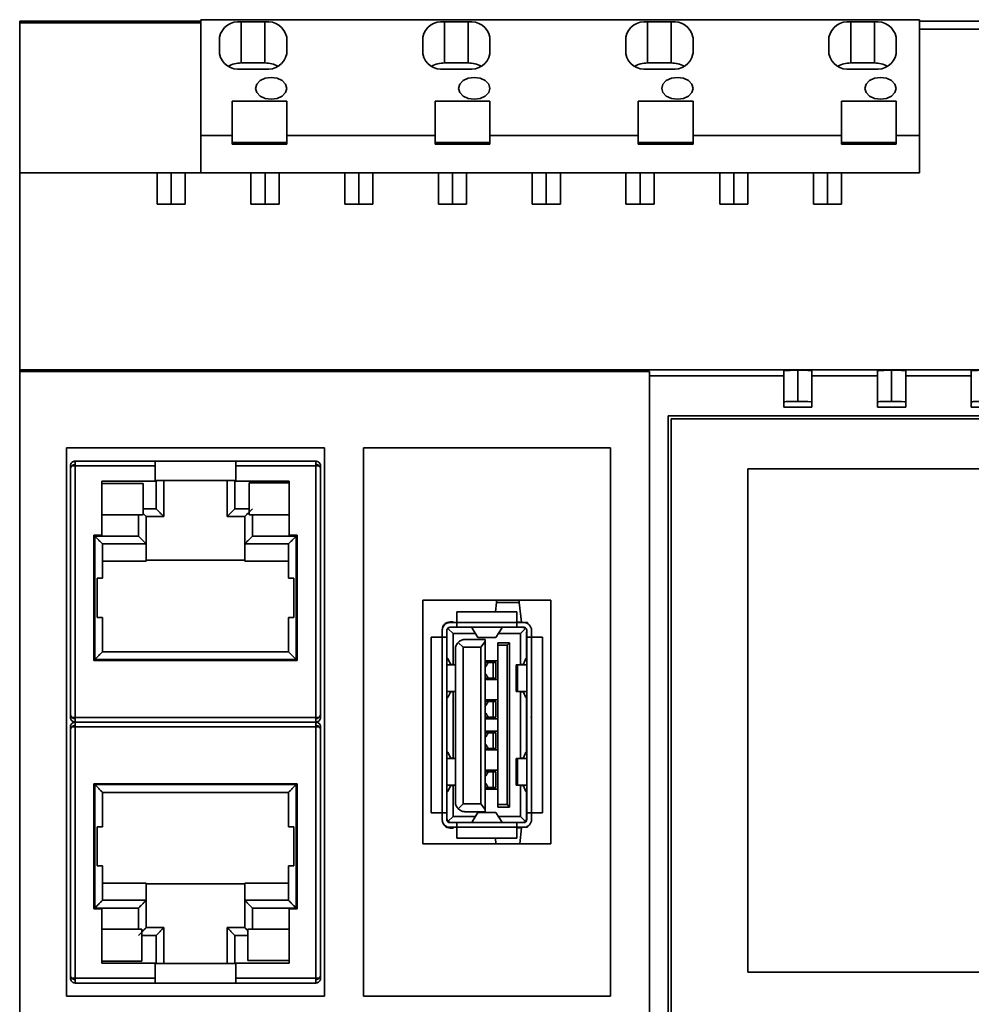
# Paper-space layout 'Blatt1' of a CAD drawing. Header units: millimetres. Extents: x 3 to 412, y 35 to 274.
# Tile 2 of 8: x 3 to 64, y 67 to 130. Entities that reach past the tile are written whole.
import ezdxf

# ---------------------------------------------------------------- set-up
doc = ezdxf.new("R2010")
doc.units = ezdxf.units.MM

psp = doc.layouts.new('Blatt1')

# ---------------------------------------------------------------- linework, layer by layer
at = {"color": 7, "linetype": 'Continuous', "lineweight": 35}
for p, q in [((14.448, 129.878), (2.858, 129.878)), ((2.858, 129.773), (2.858, 129.878)), ((14.448, 129.976), (60.448, 129.976)), ((14.448, 122.569), (14.448, 129.976)), ((18.556, 129.836), (17.04, 129.836)), ((17.04, 127.205), (17.04, 129.836)), ((18.556, 127.205), (18.556, 129.836)), ((31.556, 129.836), (30.04, 129.836)), ((30.04, 127.205), (30.04, 129.836)), ((31.556, 127.205), (31.556, 129.836)), ((44.556, 129.836), (43.04, 129.836)), ((43.04, 127.205), (43.04, 129.836)), ((44.556, 127.205), (44.556, 129.836)), ((57.556, 129.836), (56.04, 129.836)), ((56.04, 127.205), (56.04, 129.836)), ((57.556, 127.205), (57.556, 129.836)), ((60.448, 129.739), (60.448, 129.976)), ((65.283, 129.878), (60.448, 129.878)), ((14.448, 129.773), (2.858, 129.773)), ((2.858, 129.773), (2.858, 120.178)), ((60.448, 129.378), (60.448, 129.739)), ((60.448, 120.178), (60.448, 129.378)), ((60.448, 129.378), (145.858, 129.378)), ((15.648, 128.857), (15.648, 127.79)), ((19.948, 127.79), (19.948, 128.857)), ((28.648, 128.857), (28.648, 127.79)), ((32.948, 127.79), (32.948, 128.857)), ((41.648, 128.857), (41.648, 127.79)), ((45.948, 127.79), (45.948, 128.857)), ((54.648, 128.857), (54.648, 127.79)), ((58.948, 127.79), (58.948, 128.857)), ((17.04, 127.205), (18.556, 127.205)), ((17.04, 126.811), (18.556, 126.811)), ((30.04, 127.205), (31.556, 127.205)), ((30.04, 126.811), (31.556, 126.811)), ((43.04, 127.205), (44.556, 127.205)), ((43.04, 126.811), (44.556, 126.811)), ((56.04, 127.205), (57.556, 127.205)), ((56.04, 126.811), (57.556, 126.811)), ((19.948, 124.753), (16.448, 124.753)), ((16.448, 124.753), (16.448, 122.569)), ((19.948, 124.753), (19.948, 122.569)), ((29.448, 124.753), (29.448, 122.569)), ((32.948, 124.753), (29.448, 124.753)), ((32.948, 124.753), (32.948, 122.569)), ((45.948, 124.753), (42.448, 124.753)), ((42.448, 124.753), (42.448, 122.569)), ((45.948, 124.753), (45.948, 122.569)), ((58.948, 124.753), (55.448, 124.753)), ((55.448, 124.753), (55.448, 122.569)), ((58.948, 124.753), (58.948, 122.569)), ((14.448, 122.569), (16.448, 122.569)), ((14.448, 120.178), (14.448, 122.569)), ((16.448, 122.009), (16.448, 122.569)), ((19.948, 122.569), (29.448, 122.569)), ((19.948, 122.569), (19.948, 122.009)), ((29.448, 122.009), (29.448, 122.569)), ((32.948, 122.569), (42.448, 122.569)), ((32.948, 122.569), (32.948, 122.009)), ((42.448, 122.009), (42.448, 122.569)), ((45.948, 122.569), (55.448, 122.569)), ((45.948, 122.569), (45.948, 122.009)), ((55.448, 122.009), (55.448, 122.569)), ((58.948, 122.569), (60.448, 122.569)), ((58.948, 122.569), (58.948, 122.009)), ((16.448, 122.123), (19.948, 122.123)), ((19.948, 122.009), (16.448, 122.009)), ((29.448, 122.123), (32.948, 122.123)), ((32.948, 122.009), (29.448, 122.009)), ((42.448, 122.123), (45.948, 122.123)), ((45.948, 122.009), (42.448, 122.009)), ((55.448, 122.123), (58.948, 122.123)), ((58.948, 122.009), (55.448, 122.009)), ((11.658, 120.178), (2.858, 120.178)), ((2.858, 107.578), (2.858, 120.178)), ((11.658, 120.178), (11.658, 118.178)), ((11.658, 120.178), (12.558, 120.178)), ((12.558, 118.178), (12.558, 120.178)), ((12.558, 120.178), (13.458, 120.178)), ((13.458, 118.178), (13.458, 120.178)), ((17.658, 120.178), (13.458, 120.178)), ((17.658, 120.178), (17.658, 118.178)), ((17.658, 120.178), (18.558, 120.178)), ((18.558, 118.178), (18.558, 120.178)), ((18.558, 120.178), (19.458, 120.178)), ((23.658, 120.178), (19.458, 120.178)), ((19.458, 118.178), (19.458, 120.178)), ((23.658, 120.178), (23.658, 118.178)), ((23.658, 120.178), (24.558, 120.178)), ((24.558, 118.178), (24.558, 120.178)), ((24.558, 120.178), (25.458, 120.178)), ((25.458, 118.178), (25.458, 120.178)), ((29.658, 120.178), (25.458, 120.178)), ((29.658, 120.178), (29.658, 118.178)), ((29.658, 120.178), (30.558, 120.178)), ((30.558, 118.178), (30.558, 120.178)), ((30.558, 120.178), (31.458, 120.178)), ((31.458, 118.178), (31.458, 120.178)), ((35.658, 120.178), (31.458, 120.178)), ((35.658, 120.178), (35.658, 118.178)), ((35.658, 120.178), (36.558, 120.178)), ((36.558, 118.178), (36.558, 120.178)), ((36.558, 120.178), (37.458, 120.178)), ((37.458, 118.178), (37.458, 120.178)), ((41.658, 120.178), (37.458, 120.178)), ((41.658, 120.178), (41.658, 118.178)), ((41.658, 120.178), (42.558, 120.178)), ((42.558, 118.178), (42.558, 120.178)), ((42.558, 120.178), (43.458, 120.178)), ((43.458, 118.178), (43.458, 120.178)), ((47.658, 120.178), (43.458, 120.178)), ((47.658, 120.178), (47.658, 118.178)), ((47.658, 120.178), (48.558, 120.178)), ((48.558, 118.178), (48.558, 120.178)), ((48.558, 120.178), (49.458, 120.178)), ((49.458, 118.178), (49.458, 120.178)), ((53.658, 120.178), (49.458, 120.178)), ((53.658, 120.178), (53.658, 118.178)), ((53.658, 120.178), (54.558, 120.178)), ((54.558, 118.178), (54.558, 120.178)), ((54.558, 120.178), (55.458, 120.178)), ((55.458, 118.178), (55.458, 120.178)), ((60.448, 120.178), (55.458, 120.178)), ((11.658, 118.178), (13.458, 118.178)), ((17.658, 118.178), (19.458, 118.178)), ((23.658, 118.178), (25.458, 118.178)), ((29.658, 118.178), (31.458, 118.178)), ((35.658, 118.178), (37.458, 118.178)), ((41.658, 118.178), (43.458, 118.178)), ((47.658, 118.178), (49.458, 118.178)), ((53.658, 118.178), (55.458, 118.178)), ((2.858, 107.463), (2.858, 107.578)), ((2.858, 107.578), (145.858, 107.578)), ((2.858, 107.463), (43.158, 107.463)), ((2.858, 107.463), (2.858, 62.592)), ((43.158, 107.178), (43.158, 107.463)), ((43.158, 107.178), (51.758, 107.178)), ((43.158, 62.878), (43.158, 107.178)), ((51.758, 107.525), (51.758, 107.178)), ((51.758, 107.178), (51.758, 105.178)), ((52.658, 107.538), (52.658, 105.538)), ((53.558, 107.178), (53.558, 107.525)), ((53.558, 107.178), (57.758, 107.178)), ((53.558, 105.178), (53.558, 107.178)), ((57.758, 107.525), (57.758, 107.178)), ((57.758, 107.178), (57.758, 105.178)), ((58.658, 107.538), (58.658, 105.538)), ((59.558, 107.178), (59.558, 107.525)), ((59.558, 107.178), (63.758, 107.178)), ((59.558, 105.178), (59.558, 107.178)), ((63.758, 107.525), (63.758, 107.178)), ((63.758, 107.178), (63.758, 105.178)), ((144.658, 104.628), (44.358, 104.628)), ((44.358, 104.628), (44.358, 65.428)), ((51.758, 105.178), (53.558, 105.178)), ((57.758, 105.178), (59.558, 105.178)), ((63.758, 105.178), (65.558, 105.178)), ((44.558, 104.428), (44.558, 65.628)), ((144.458, 104.428), (44.558, 104.428)), ((22.358, 102.578), (5.858, 102.578)), ((5.858, 102.578), (5.858, 67.478)), ((22.358, 67.478), (22.358, 102.578)), ((40.658, 102.578), (24.858, 102.578)), ((24.858, 102.578), (24.858, 67.478)), ((40.658, 67.478), (40.658, 102.578)), ((6.408, 101.717), (6.408, 101.728)), ((6.408, 101.728), (11.533, 101.728)), ((6.408, 101.717), (6.408, 101.505)), ((6.408, 101.428), (6.408, 101.505)), ((11.533, 101.428), (11.533, 101.728)), ((11.533, 101.728), (16.683, 101.728)), ((16.683, 101.428), (16.683, 101.728)), ((16.683, 101.728), (21.808, 101.728)), ((21.808, 101.505), (21.808, 101.717)), ((21.808, 101.505), (21.808, 101.428)), ((6.108, 101.428), (6.108, 101.215)), ((6.108, 85.54), (6.108, 101.215)), ((6.408, 85.328), (6.408, 101.428)), ((6.408, 101.428), (11.533, 101.428)), ((11.533, 101.428), (11.533, 100.448)), ((16.683, 100.448), (16.683, 101.428)), ((16.683, 101.428), (21.808, 101.428)), ((21.808, 101.428), (21.808, 85.328)), ((22.108, 101.215), (22.108, 101.428)), ((22.108, 101.215), (22.108, 85.54)), ((91.658, 101.228), (49.458, 101.228)), ((49.458, 101.228), (49.458, 69.028)), ((11.533, 100.448), (8.108, 100.448)), ((8.108, 100.448), (8.108, 96.978)), ((8.108, 100.288), (10.758, 100.288)), ((10.758, 100.288), (10.758, 98.288)), ((16.633, 100.478), (11.583, 100.478)), ((11.583, 100.478), (11.583, 98.678)), ((12.083, 100.478), (12.083, 98.178)), ((16.133, 98.178), (16.133, 100.478)), ((16.633, 98.678), (16.633, 100.478)), ((20.108, 100.448), (16.683, 100.448)), ((17.538, 98.288), (17.538, 100.328)), ((17.538, 100.328), (20.108, 100.328)), ((20.108, 96.978), (20.108, 100.448)), ((11.583, 98.678), (10.758, 98.678)), ((17.538, 98.678), (16.633, 98.678)), ((10.758, 98.288), (8.108, 98.288)), ((10.458, 96.928), (10.458, 98.288)), ((10.958, 96.428), (10.958, 98.178)), ((10.958, 98.178), (12.083, 98.178)), ((16.133, 98.178), (17.258, 98.178)), ((17.258, 98.178), (17.258, 96.428)), ((20.108, 98.288), (17.538, 98.288)), ((17.758, 98.288), (17.758, 96.928)), ((8.108, 96.978), (7.608, 96.978)), ((7.608, 96.978), (7.608, 88.978)), ((10.458, 96.928), (7.658, 96.928)), ((7.658, 96.928), (7.658, 89.028)), ((8.158, 96.428), (8.158, 94.228)), ((10.958, 96.428), (8.158, 96.428)), ((10.958, 95.328), (10.958, 96.428)), ((20.058, 96.428), (17.258, 96.428)), ((17.258, 96.428), (17.258, 95.328)), ((20.558, 96.928), (17.758, 96.928)), ((20.058, 94.228), (20.058, 96.428)), ((20.608, 96.978), (20.108, 96.978)), ((20.558, 89.028), (20.558, 96.928)), ((20.608, 88.978), (20.608, 96.978)), ((8.158, 95.328), (10.958, 95.328)), ((10.958, 95.378), (17.258, 95.378)), ((20.058, 95.328), (17.258, 95.328)), ((7.808, 94.228), (8.158, 94.228)), ((7.808, 94.228), (7.808, 91.728)), ((20.058, 94.228), (20.408, 94.228)), ((20.408, 91.728), (20.408, 94.228)), ((36.858, 92.828), (28.658, 92.828)), ((28.658, 92.828), (28.658, 77.228)), ((33.366, 92.686), (33.299, 92.092)), ((34.831, 92.686), (33.366, 92.686)), ((34.831, 92.686), (34.972, 91.431)), ((36.858, 77.228), (36.858, 92.828)), ((30.833, 92.092), (30.833, 91.392)), ((34.683, 92.092), (30.833, 92.092)), ((34.683, 92.092), (34.683, 91.392)), ((8.158, 91.728), (7.808, 91.728)), ((8.158, 91.728), (8.158, 89.528)), ((20.408, 91.728), (20.058, 91.728)), ((20.058, 89.528), (20.058, 91.728)), ((30.833, 91.392), (30.398, 91.392)), ((30.403, 91.442), (30.603, 91.442)), ((30.603, 91.442), (30.603, 91.392)), ((34.683, 91.392), (30.833, 91.392)), ((30.833, 91.392), (30.833, 91.092)), ((34.972, 91.431), (34.683, 91.431)), ((34.683, 91.392), (34.683, 91.092)), ((35.118, 91.392), (34.683, 91.392)), ((35.348, 91.392), (35.118, 91.392)), ((35.348, 91.336), (35.348, 91.392)), ((29.898, 90.892), (29.898, 90.467)), ((30.198, 90.467), (30.198, 90.892)), ((30.598, 90.692), (30.286, 91.004)), ((30.398, 91.092), (30.833, 91.092)), ((34.683, 91.092), (30.833, 91.092)), ((31.808, 91.092), (31.808, 91.043)), ((32.185, 90.445), (31.808, 91.043)), ((31.998, 90.742), (31.998, 90.692)), ((33.331, 90.445), (33.708, 91.043)), ((33.708, 91.092), (33.708, 91.043)), ((34.683, 91.092), (35.118, 91.092)), ((34.898, 90.692), (35.21, 91.004)), ((35.298, 89.092), (35.298, 90.792)), ((35.318, 90.892), (35.318, 90.467)), ((35.618, 90.467), (35.618, 90.892)), ((29.898, 90.467), (29.198, 90.467)), ((29.198, 79.217), (29.198, 90.467)), ((29.898, 79.217), (29.898, 90.467)), ((30.198, 90.467), (29.898, 90.467)), ((30.198, 79.217), (30.198, 90.467)), ((30.598, 88.704), (30.598, 90.692)), ((30.598, 90.692), (31.998, 90.692)), ((31.238, 89.817), (30.925, 90.129)), ((32.638, 90.317), (31.378, 90.317)), ((32.03, 90.692), (31.998, 90.692)), ((32.185, 90.445), (33.331, 90.445)), ((32.185, 90.445), (32.19, 90.442)), ((33.327, 90.442), (32.19, 90.442)), ((32.638, 90.179), (32.368, 89.817)), ((32.638, 90.317), (32.638, 90.179)), ((32.638, 90.179), (32.638, 79.43)), ((33.498, 90.692), (33.487, 90.692)), ((33.498, 90.71), (33.498, 90.692)), ((33.498, 90.692), (34.898, 90.692)), ((34.898, 88.701), (34.898, 90.692)), ((35.318, 79.217), (35.318, 90.467)), ((35.618, 90.467), (35.318, 90.467)), ((35.618, 85.367), (35.618, 90.467)), ((36.318, 90.467), (35.618, 90.467)), ((36.318, 79.217), (36.318, 90.467)), ((8.158, 89.528), (20.058, 89.528)), ((30.738, 89.677), (30.738, 79.932)), ((31.238, 89.817), (31.238, 79.792)), ((32.368, 89.817), (31.238, 89.817)), ((32.368, 89.817), (32.368, 79.792)), ((33.458, 90.092), (34.208, 90.092)), ((33.458, 88.942), (33.458, 90.092)), ((33.458, 89.942), (34.058, 89.942)), ((34.058, 89.942), (34.208, 90.092)), ((34.058, 79.742), (34.058, 89.942)), ((34.208, 79.592), (34.208, 90.092)), ((7.608, 88.978), (20.608, 88.978)), ((7.658, 89.028), (20.558, 89.028)), ((30.198, 89.092), (30.26, 89.092)), ((30.422, 88.735), (30.26, 89.092)), ((32.638, 88.942), (33.458, 88.942)), ((33.458, 87.742), (33.458, 88.942)), ((35.09, 88.735), (35.253, 89.092)), ((35.253, 89.092), (35.318, 89.092)), ((30.239, 88.692), (30.198, 88.692)), ((30.738, 88.692), (30.239, 88.692)), ((30.664, 88.692), (30.422, 88.735)), ((32.849, 88.842), (32.638, 88.842)), ((32.638, 88.592), (32.681, 88.592)), ((32.681, 88.592), (32.849, 88.842)), ((33.154, 88.842), (32.849, 88.842)), ((33.154, 87.842), (33.154, 88.842)), ((33.323, 87.842), (33.323, 88.842)), ((34.637, 86.992), (34.637, 88.692)), ((34.725, 88.692), (34.725, 86.992)), ((35.274, 88.692), (34.725, 88.692)), ((35.09, 88.735), (34.849, 88.692)), ((35.318, 88.692), (35.274, 88.692)), ((32.638, 88.092), (32.681, 88.092)), ((32.849, 87.842), (32.638, 87.842)), ((32.638, 87.742), (33.458, 87.742)), ((32.849, 87.842), (32.681, 88.092)), ((33.154, 87.842), (32.849, 87.842)), ((33.154, 87.842), (33.323, 87.842)), ((33.458, 87.742), (33.458, 86.442)), ((30.198, 86.992), (30.239, 86.992)), ((30.239, 86.992), (30.738, 86.992)), ((30.664, 86.991), (30.422, 86.949)), ((30.598, 82.704), (30.598, 86.98)), ((34.637, 86.992), (34.725, 86.992)), ((34.725, 86.992), (35.274, 86.992)), ((35.09, 86.949), (34.847, 86.991)), ((34.898, 82.701), (34.898, 86.982)), ((35.274, 86.992), (35.318, 86.992)), ((30.198, 86.592), (30.26, 86.592)), ((30.422, 86.949), (30.26, 86.592)), ((32.638, 86.442), (33.458, 86.442)), ((32.849, 86.342), (32.638, 86.342)), ((32.681, 86.092), (32.849, 86.342)), ((33.154, 86.342), (32.849, 86.342)), ((33.154, 85.342), (33.154, 86.342)), ((33.323, 85.342), (33.323, 86.342)), ((33.458, 86.442), (33.458, 85.242)), ((35.09, 86.949), (35.253, 86.592)), ((35.253, 86.592), (35.318, 86.592)), ((35.298, 83.092), (35.298, 86.592)), ((32.638, 86.092), (32.681, 86.092)), ((6.108, 85.54), (6.108, 85.328)), ((21.808, 85.328), (6.408, 85.328)), ((6.408, 85.25), (6.408, 85.328)), ((6.408, 85.25), (6.408, 85.038)), ((22.02, 85.328), (21.808, 85.328)), ((21.808, 85.328), (21.808, 85.25)), ((21.808, 85.038), (21.808, 85.25)), ((22.108, 85.328), (22.108, 85.54)), ((32.638, 85.592), (32.681, 85.592)), ((32.849, 85.342), (32.638, 85.342)), ((32.638, 85.242), (33.458, 85.242)), ((32.849, 85.342), (32.681, 85.592)), ((33.154, 85.342), (32.849, 85.342)), ((33.154, 85.342), (33.323, 85.342)), ((33.458, 85.242), (33.458, 84.442)), ((35.618, 85.367), (35.598, 85.367)), ((35.598, 85.367), (35.598, 85.317)), ((35.618, 85.317), (35.598, 85.317)), ((35.618, 85.317), (35.618, 85.367)), ((35.618, 79.217), (35.618, 85.317)), ((6.108, 84.728), (6.108, 84.515)), ((6.108, 68.84), (6.108, 84.515)), ((6.196, 84.728), (6.408, 84.728)), ((6.408, 85.017), (6.408, 85.028)), ((6.408, 85.028), (21.808, 85.028)), ((6.408, 85.028), (6.408, 85.028)), ((6.408, 85.017), (6.408, 84.805)), ((6.408, 84.728), (6.408, 84.805)), ((6.408, 68.628), (6.408, 84.728)), ((6.408, 84.728), (21.808, 84.728)), ((21.808, 85.038), (21.808, 85.028)), ((21.808, 85.028), (21.808, 85.027)), ((21.808, 84.805), (21.808, 85.017)), ((21.808, 84.805), (21.808, 84.728)), ((21.808, 84.728), (21.808, 68.628)), ((22.108, 84.515), (22.108, 84.728)), ((22.108, 84.515), (22.108, 68.84)), ((32.638, 84.442), (33.458, 84.442)), ((33.458, 83.242), (33.458, 84.442)), ((32.849, 84.342), (32.638, 84.342)), ((32.638, 84.092), (32.681, 84.092)), ((32.681, 84.092), (32.849, 84.342)), ((33.154, 84.342), (32.849, 84.342)), ((33.154, 83.342), (33.154, 84.342)), ((33.323, 83.342), (33.323, 84.342)), ((32.638, 83.592), (32.681, 83.592)), ((32.849, 83.342), (32.638, 83.342)), ((32.638, 83.242), (33.458, 83.242)), ((32.849, 83.342), (32.681, 83.592)), ((33.154, 83.342), (32.849, 83.342)), ((33.154, 83.342), (33.323, 83.342)), ((33.458, 83.242), (33.458, 81.942)), ((30.198, 83.092), (30.26, 83.092)), ((30.239, 82.692), (30.198, 82.692)), ((30.738, 82.692), (30.239, 82.692)), ((30.422, 82.735), (30.26, 83.092)), ((30.664, 82.692), (30.422, 82.735)), ((34.637, 80.992), (34.637, 82.692)), ((34.725, 80.992), (34.725, 82.692)), ((35.274, 82.692), (34.725, 82.692)), ((35.09, 82.735), (34.849, 82.692)), ((35.09, 82.735), (35.253, 83.092)), ((35.253, 83.092), (35.318, 83.092)), ((35.318, 82.692), (35.274, 82.692)), ((32.638, 81.942), (33.458, 81.942)), ((33.458, 81.942), (33.458, 80.742)), ((32.849, 81.842), (32.638, 81.842)), ((32.638, 81.592), (32.681, 81.592)), ((32.681, 81.592), (32.849, 81.842)), ((33.154, 81.842), (32.849, 81.842)), ((33.154, 80.842), (33.154, 81.842)), ((33.323, 80.842), (33.323, 81.842)), ((20.608, 81.078), (7.608, 81.078)), ((7.608, 81.078), (7.608, 73.078)), ((20.558, 81.028), (7.658, 81.028)), ((7.658, 81.028), (7.658, 73.128)), ((20.558, 73.128), (20.558, 81.028)), ((20.608, 73.078), (20.608, 81.078)), ((30.198, 80.992), (30.239, 80.992)), ((30.239, 80.992), (30.738, 80.992)), ((30.422, 80.949), (30.26, 80.592)), ((30.664, 80.991), (30.422, 80.949)), ((30.598, 78.992), (30.598, 80.98)), ((32.638, 81.092), (32.681, 81.092)), ((32.849, 80.842), (32.638, 80.842)), ((32.638, 80.742), (33.458, 80.742)), ((32.849, 80.842), (32.681, 81.092)), ((33.154, 80.842), (32.849, 80.842)), ((33.154, 80.842), (33.323, 80.842)), ((33.458, 79.592), (33.458, 80.742)), ((34.637, 80.992), (34.725, 80.992)), ((34.725, 80.992), (35.274, 80.992)), ((35.09, 80.949), (34.847, 80.991)), ((34.898, 78.992), (34.898, 80.982)), ((35.09, 80.949), (35.253, 80.592)), ((35.274, 80.992), (35.318, 80.992)), ((20.058, 80.528), (8.158, 80.528)), ((8.158, 80.528), (8.158, 78.328)), ((20.058, 78.328), (20.058, 80.528)), ((30.198, 80.592), (30.26, 80.592)), ((35.253, 80.592), (35.318, 80.592)), ((35.298, 78.892), (35.298, 80.592)), ((30.925, 79.48), (31.238, 79.792)), ((31.238, 79.792), (32.368, 79.792)), ((32.368, 79.792), (32.638, 79.43)), ((32.638, 79.43), (32.638, 79.292)), ((34.058, 79.742), (33.458, 79.742)), ((34.208, 79.592), (33.458, 79.592)), ((34.058, 79.742), (34.208, 79.592)), ((29.898, 79.217), (29.198, 79.217)), ((30.198, 79.217), (29.898, 79.217)), ((29.898, 79.217), (29.898, 78.792)), ((30.198, 78.792), (30.198, 79.217)), ((30.286, 78.68), (30.598, 78.992)), ((31.998, 78.992), (30.598, 78.992)), ((31.378, 79.292), (32.638, 79.292)), ((32.185, 79.239), (31.808, 78.641)), ((32.03, 78.992), (31.998, 78.992)), ((31.998, 78.942), (31.998, 78.992)), ((32.185, 79.239), (33.331, 79.239)), ((32.19, 79.242), (33.327, 79.242)), ((33.331, 79.239), (33.327, 79.242)), ((33.331, 79.239), (33.708, 78.641)), ((33.498, 78.992), (33.487, 78.992)), ((34.898, 78.992), (33.498, 78.992)), ((33.498, 78.974), (33.498, 78.992)), ((34.898, 78.992), (35.21, 78.68)), ((35.618, 79.217), (35.318, 79.217)), ((35.318, 79.217), (35.318, 78.792)), ((36.318, 79.217), (35.618, 79.217)), ((35.618, 78.792), (35.618, 79.217)), ((7.808, 78.328), (8.158, 78.328)), ((7.808, 78.328), (7.808, 75.828)), ((20.058, 78.328), (20.408, 78.328)), ((20.408, 75.828), (20.408, 78.328)), ((30.833, 78.592), (30.398, 78.592)), ((30.398, 78.292), (30.833, 78.292)), ((30.603, 78.242), (30.403, 78.242)), ((30.603, 78.292), (30.603, 78.242)), ((30.833, 78.592), (30.833, 78.292)), ((34.683, 78.592), (30.833, 78.592)), ((30.833, 78.292), (30.833, 77.592)), ((34.683, 78.292), (30.833, 78.292)), ((31.808, 78.641), (31.808, 78.592)), ((33.708, 78.641), (33.708, 78.592)), ((34.683, 78.592), (34.683, 78.292)), ((35.118, 78.592), (34.683, 78.592)), ((34.683, 78.292), (34.683, 77.592)), ((34.683, 78.292), (35.118, 78.292)), ((34.972, 78.253), (34.683, 78.253)), ((34.972, 78.253), (34.856, 77.228)), ((35.348, 78.292), (35.118, 78.292)), ((35.348, 78.292), (35.348, 78.348)), ((34.683, 77.592), (30.833, 77.592)), ((33.299, 77.592), (33.34, 77.228)), ((28.658, 77.228), (36.858, 77.228)), ((8.158, 75.828), (7.808, 75.828)), ((8.158, 75.828), (8.158, 73.628)), ((20.408, 75.828), (20.058, 75.828)), ((20.058, 73.628), (20.058, 75.828)), ((8.158, 74.728), (10.958, 74.728)), ((10.958, 73.628), (10.958, 74.728)), ((17.258, 74.678), (10.958, 74.678)), ((20.058, 74.728), (17.258, 74.728)), ((17.258, 74.728), (17.258, 73.628)), ((7.658, 73.128), (10.458, 73.128)), ((8.158, 73.628), (10.958, 73.628)), ((10.458, 71.768), (10.458, 73.128)), ((10.958, 71.878), (10.958, 73.628)), ((17.258, 73.628), (20.058, 73.628)), ((17.258, 73.628), (17.258, 71.878)), ((17.758, 73.128), (17.758, 71.768)), ((17.758, 73.128), (20.558, 73.128)), ((7.608, 73.078), (8.108, 73.078)), ((8.108, 73.078), (8.108, 69.608)), ((20.108, 69.608), (20.108, 73.078)), ((20.108, 73.078), (20.608, 73.078)), ((12.083, 71.878), (10.958, 71.878)), ((12.083, 71.878), (12.083, 69.578)), ((17.258, 71.878), (16.133, 71.878)), ((16.133, 69.578), (16.133, 71.878)), ((8.108, 71.768), (10.678, 71.768)), ((10.678, 71.768), (10.678, 69.728)), ((10.678, 71.378), (11.583, 71.378)), ((11.583, 71.378), (11.583, 69.578)), ((16.633, 69.578), (16.633, 71.378)), ((16.633, 71.378), (17.458, 71.378)), ((17.458, 71.768), (20.108, 71.768)), ((17.458, 69.768), (17.458, 71.768)), ((10.678, 69.728), (8.108, 69.728)), ((8.108, 69.608), (11.533, 69.608)), ((11.533, 69.608), (11.533, 68.628)), ((11.583, 69.578), (16.633, 69.578)), ((16.683, 68.628), (16.683, 69.608)), ((16.683, 69.608), (20.108, 69.608)), ((20.108, 69.768), (17.458, 69.768)), ((6.108, 68.84), (6.108, 68.628)), ((22.108, 68.628), (22.108, 68.84)), ((49.458, 69.028), (91.658, 69.028)), ((11.533, 68.628), (6.408, 68.628)), ((6.408, 68.55), (6.408, 68.628)), ((6.408, 68.55), (6.408, 68.338)), ((11.533, 68.328), (6.408, 68.328)), ((11.533, 68.628), (11.533, 68.328)), ((16.683, 68.328), (11.533, 68.328)), ((21.808, 68.628), (16.683, 68.628)), ((16.683, 68.628), (16.683, 68.328)), ((21.808, 68.328), (16.683, 68.328)), ((21.808, 68.628), (21.808, 68.55)), ((21.808, 68.338), (21.808, 68.55)), ((21.808, 68.338), (21.808, 68.328)), ((5.858, 67.478), (22.358, 67.478)), ((24.858, 67.478), (40.658, 67.478))]:
    psp.add_line(p, q, dxfattribs=at)
at = {"color": 8, "linetype": 'Continuous', "lineweight": 35}
for p, q in [((33.158, 88.942), (33.158, 88.842)), ((33.158, 87.842), (33.158, 87.742)), ((33.158, 86.342), (33.158, 86.442)), ((33.158, 85.242), (33.158, 85.342)), ((6.408, 85.028), (6.408, 85.038)), ((21.808, 85.027), (21.808, 85.017)), ((33.158, 84.442), (33.158, 84.342)), ((33.158, 83.342), (33.158, 83.242)), ((33.158, 81.842), (33.158, 81.942)), ((33.158, 80.742), (33.158, 80.842))]:
    psp.add_line(p, q, dxfattribs=at)
at = {"color": 7, "linetype": 'Continuous', "lineweight": 35, "flags": 128}
for points in [[(18.948, 126.287), (18.566, 126.233), (18.241, 126.081), (18.024, 125.852), (17.948, 125.583), (18.024, 125.314), (18.241, 125.086), (18.566, 124.934), (18.948, 124.88), (19.331, 124.934), (19.655, 125.086), (19.872, 125.314), (19.948, 125.583), (19.872, 125.852), (19.655, 126.081), (19.331, 126.233), (18.948, 126.287)], [(31.948, 126.287), (31.566, 126.233), (31.241, 126.081), (31.024, 125.852), (30.948, 125.583), (31.024, 125.314), (31.241, 125.086), (31.566, 124.934), (31.948, 124.88), (32.331, 124.934), (32.655, 125.086), (32.872, 125.314), (32.948, 125.583), (32.872, 125.852), (32.655, 126.081), (32.331, 126.233), (31.948, 126.287)], [(44.948, 126.287), (44.566, 126.233), (44.241, 126.081), (44.024, 125.852), (43.948, 125.583), (44.024, 125.314), (44.241, 125.086), (44.566, 124.934), (44.948, 124.88), (45.331, 124.934), (45.655, 125.086), (45.872, 125.314), (45.948, 125.583), (45.872, 125.852), (45.655, 126.081), (45.331, 126.233), (44.948, 126.287)], [(57.948, 126.287), (57.566, 126.233), (57.241, 126.081), (57.024, 125.852), (56.948, 125.583), (57.024, 125.314), (57.241, 125.086), (57.566, 124.934), (57.948, 124.88), (58.331, 124.934), (58.655, 125.086), (58.872, 125.314), (58.948, 125.583), (58.872, 125.852), (58.655, 126.081), (58.331, 126.233), (57.948, 126.287)], [(30.239, 88.692), (30.211, 88.687), (30.198, 88.682)], [(35.318, 88.68), (35.302, 88.687), (35.274, 88.692)], [(30.198, 87.002), (30.211, 86.997), (30.239, 86.992)], [(35.274, 86.992), (35.302, 86.997), (35.318, 87.004)]]:
    psp.add_lwpolyline(points, dxfattribs=at)
at = {"color": 7, "linetype": 'Continuous', "lineweight": 35}
for centre, radius, start, end in [((16.864, 128.607), 1.241, 81.85618, 168.37967), ((18.732, 128.607), 1.241, 11.62033, 98.14382), ((29.864, 128.607), 1.241, 81.85618, 168.37967), ((31.732, 128.607), 1.241, 11.62033, 98.14382), ((42.864, 128.607), 1.241, 81.85618, 168.37967), ((44.732, 128.607), 1.241, 11.62033, 98.14382), ((55.864, 128.607), 1.241, 81.85618, 168.37967), ((57.732, 128.607), 1.241, 11.62033, 98.14382), ((16.864, 128.04), 1.241, 191.62033, 278.14382), ((18.732, 128.04), 1.241, 261.85618, 348.37967), ((29.864, 128.04), 1.241, 191.62033, 278.14382), ((31.732, 128.04), 1.241, 261.85618, 348.37967), ((42.864, 128.04), 1.241, 191.62033, 278.14382), ((44.732, 128.04), 1.241, 261.85618, 348.37967), ((55.864, 128.04), 1.241, 191.62033, 278.14382), ((57.732, 128.04), 1.241, 261.85618, 348.37967), ((17.017, 125.423), 1.782, 89.27137, 117.19376), ((18.579, 125.423), 1.782, 62.80624, 90.72863), ((30.017, 125.423), 1.782, 89.27137, 117.19376), ((31.579, 125.423), 1.782, 62.80624, 90.72863), ((43.017, 125.423), 1.782, 89.27137, 117.19376), ((44.579, 125.423), 1.782, 62.80624, 90.72863), ((56.017, 125.423), 1.782, 89.27137, 117.19376), ((57.579, 125.423), 1.782, 62.80624, 90.72863), ((6.408, 101.428), 0.3, 90, 135), ((21.818, 101.203), 0.303, 47.97291, 91.81928), ((30.398, 90.892), 0.5, 90, 180), ((35.118, 90.892), 0.5, 0, 90), ((30.398, 78.792), 0.5, 180, 270), ((35.118, 78.792), 0.2, 270, 0), ((35.118, 78.792), 0.5, 270, 0), ((30.403, 78.742), 0.5, 182.83031, 270), ((6.399, 68.852), 0.303, 227.97291, 271.81928), ((21.808, 68.628), 0.3, 270, 315)]:
    psp.add_arc(centre, radius, start, end, dxfattribs=at)
for centre, start_param, end_param in [((52.658, 107.525), 1.570796, 3.141593), ((52.658, 107.525), 0, 1.570796), ((58.658, 107.525), 1.570796, 3.141593), ((58.658, 107.525), 0, 1.570796), ((64.658, 107.525), 1.570796, 3.141593), ((52.658, 105.525), 1.570796, 3.141593), ((52.658, 105.525), 0, 1.570796), ((58.658, 105.525), 1.570796, 3.141593), ((58.658, 105.525), 0, 1.570796), ((64.658, 105.525), 1.570796, 3.141593)]:
    psp.add_ellipse(centre, major_axis=(0.9, 0), ratio=0.015038, start_param=start_param, end_param=end_param, dxfattribs=at)
for points, knots in [([(6.108, 101.428), (6.112, 101.466), (6.118, 101.541), (6.17, 101.607), (6.196, 101.64)], [0, 0, 0, 0, 0.506338, 1, 1, 1, 1]), ([(6.196, 101.64), (6.209, 101.651), (6.236, 101.674), (6.288, 101.698), (6.347, 101.714), (6.388, 101.716), (6.408, 101.717)], [0, 0, 0, 0, 0.249967, 0.501891, 0.752678, 1, 1, 1, 1]), ([(6.408, 101.505), (6.388, 101.504), (6.348, 101.502), (6.29, 101.486), (6.236, 101.462), (6.209, 101.439), (6.196, 101.428)], [0, 0, 0, 0, 0.241495, 0.489132, 0.748471, 1, 1, 1, 1]), ([(6.407, 101.727), (6.389, 101.726), (6.352, 101.724), (6.298, 101.708), (6.248, 101.683), (6.22, 101.66), (6.206, 101.648)], [0, 0, 0, 0, 0.2464911, 0.5050993, 0.7576846, 1, 1, 1, 1]), ([(21.808, 101.717), (21.829, 101.716), (21.871, 101.714), (21.929, 101.698), (21.981, 101.674), (22.007, 101.651), (22.02, 101.64)], [0, 0, 0, 0, 0.251292, 0.501963, 0.751414, 1, 1, 1, 1]), ([(22.02, 101.64), (22.049, 101.603), (22.1, 101.536), (22.106, 101.461), (22.108, 101.428)], [0, 0, 0, 0, 0.555172, 1, 1, 1, 1]), ([(6.196, 101.428), (6.17, 101.395), (6.118, 101.329), (6.112, 101.254), (6.108, 101.215)], [0, 0, 0, 0, 0.493662, 1, 1, 1, 1]), ([(6.196, 101.428), (6.232, 101.428), (6.295, 101.428), (6.374, 101.428), (6.408, 101.428)], [0, 0, 0, 0, 0.5728647, 1, 1, 1, 1]), ([(22.108, 101.215), (22.104, 101.258), (22.097, 101.334), (22.044, 101.399), (22.02, 101.428)], [0, 0, 0, 0, 0.564928, 1, 1, 1, 1]), ([(10.758, 98.378), (10.769, 98.366), (10.81, 98.326), (10.864, 98.272), (10.918, 98.217), (10.952, 98.184), (10.956, 98.18), (10.958, 98.178)], [0, 0, 0, 0, 0.099284, 0.357894, 0.590632, 0.802479, 1, 1, 1, 1]), ([(11.583, 98.678), (11.641, 98.62), (11.758, 98.504), (11.896, 98.365), (11.99, 98.271), (12.044, 98.218), (12.077, 98.184), (12.081, 98.18), (12.083, 98.178)], [0, 0, 0, 0, 0.257248, 0.517123, 0.655765, 0.780537, 0.894108, 1, 1, 1, 1]), ([(16.633, 98.678), (16.575, 98.62), (16.459, 98.503), (16.32, 98.365), (16.227, 98.271), (16.174, 98.217), (16.14, 98.184), (16.135, 98.18), (16.133, 98.178)], [0, 0, 0, 0, 0.257244, 0.517116, 0.655711, 0.780466, 0.894055, 1, 1, 1, 1]), ([(17.258, 98.178), (17.26, 98.18), (17.265, 98.184), (17.299, 98.217), (17.352, 98.271), (17.445, 98.365), (17.584, 98.503), (17.7, 98.62), (17.758, 98.678)], [0, 0, 0, 0, 0.105774, 0.219216, 0.343837, 0.482301, 0.742698, 1, 1, 1, 1]), ([(7.658, 96.928), (7.716, 96.87), (7.832, 96.753), (7.971, 96.615), (8.065, 96.521), (8.118, 96.467), (8.152, 96.434), (8.156, 96.43), (8.158, 96.428)], [0, 0, 0, 0, 0.257248, 0.517123, 0.655765, 0.780537, 0.894108, 1, 1, 1, 1]), ([(10.958, 96.428), (10.956, 96.43), (10.952, 96.434), (10.918, 96.467), (10.865, 96.521), (10.772, 96.615), (10.632, 96.753), (10.516, 96.87), (10.458, 96.928)], [0, 0, 0, 0, 0.105806, 0.219259, 0.34387, 0.482306, 0.742701, 1, 1, 1, 1]), ([(17.758, 96.928), (17.7, 96.87), (17.584, 96.753), (17.445, 96.615), (17.352, 96.521), (17.299, 96.467), (17.265, 96.434), (17.26, 96.43), (17.258, 96.428)], [0, 0, 0, 0, 0.257244, 0.517116, 0.655711, 0.780466, 0.894055, 1, 1, 1, 1]), ([(20.558, 96.928), (20.5, 96.87), (20.384, 96.754), (20.246, 96.615), (20.152, 96.521), (20.098, 96.468), (20.064, 96.434), (20.06, 96.43), (20.058, 96.428)], [0, 0, 0, 0, 0.2572435, 0.5171157, 0.6557106, 0.7804658, 0.8940547, 1, 1, 1, 1]), ([(35.21, 91.004), (35.196, 91.017), (35.168, 91.043), (35.116, 91.071), (35.059, 91.089), (35.018, 91.091), (34.998, 91.092)], [0, 0, 0, 0, 0.279112, 0.529114, 0.763884, 1, 1, 1, 1]), ([(30.925, 90.129), (30.88, 90.076), (30.813, 89.999), (30.759, 89.85), (30.741, 89.754), (30.739, 89.702), (30.738, 89.677)], [0, 0, 0, 0, 0.503113, 0.74722, 0.876018, 1, 1, 1, 1]), ([(31.378, 90.317), (31.353, 90.316), (31.301, 90.314), (31.204, 90.296), (31.055, 90.242), (30.977, 90.174), (30.925, 90.129)], [0, 0, 0, 0, 0.1226037, 0.2526761, 0.49676, 1, 1, 1, 1]), ([(33.327, 90.442), (33.328, 90.442), (33.329, 90.442), (33.33, 90.444), (33.331, 90.445)], [0, 0, 0, 0, 0.555857, 1, 1, 1, 1]), ([(7.658, 89.028), (7.716, 89.085), (7.833, 89.202), (7.971, 89.341), (8.065, 89.434), (8.119, 89.487), (8.152, 89.521), (8.156, 89.525), (8.158, 89.528)], [0, 0, 0, 0, 0.257244, 0.517116, 0.655711, 0.780466, 0.894055, 1, 1, 1, 1]), ([(20.558, 89.028), (20.5, 89.085), (20.384, 89.202), (20.245, 89.34), (20.152, 89.434), (20.099, 89.488), (20.065, 89.521), (20.06, 89.526), (20.058, 89.528)], [0, 0, 0, 0, 0.257244, 0.517116, 0.655711, 0.780466, 0.894055, 1, 1, 1, 1]), ([(33.154, 88.842), (33.196, 88.842), (33.28, 88.842), (33.337, 88.842), (33.317, 88.842), (33.314, 88.842)], [0, 0, 0, 0, 0.456061, 0.912126, 1, 1, 1, 1]), ([(34.637, 88.692), (34.642, 88.692), (34.651, 88.692), (34.702, 88.692), (34.725, 88.692)], [0, 0, 0, 0, 0.5590086, 1, 1, 1, 1]), ([(33.154, 86.342), (33.196, 86.342), (33.28, 86.342), (33.337, 86.342), (33.317, 86.342), (33.314, 86.342)], [0, 0, 0, 0, 0.456061, 0.912126, 1, 1, 1, 1]), ([(6.108, 85.54), (6.112, 85.501), (6.118, 85.426), (6.17, 85.36), (6.196, 85.328)], [0, 0, 0, 0, 0.506338, 1, 1, 1, 1]), ([(6.196, 85.115), (6.17, 85.148), (6.118, 85.214), (6.112, 85.289), (6.108, 85.328)], [0, 0, 0, 0, 0.493662, 1, 1, 1, 1]), ([(6.196, 85.328), (6.211, 85.315), (6.241, 85.29), (6.312, 85.258), (6.372, 85.253), (6.408, 85.25)], [0, 0, 0, 0, 0.277262, 0.562391, 1, 1, 1, 1]), ([(6.408, 85.038), (6.385, 85.039), (6.339, 85.042), (6.261, 85.065), (6.221, 85.096), (6.196, 85.115)], [0, 0, 0, 0, 0.276981, 0.562045, 1, 1, 1, 1]), ([(6.237, 85.084), (6.25, 85.075), (6.278, 85.058), (6.322, 85.042), (6.367, 85.031), (6.395, 85.029), (6.408, 85.028)], [0, 0, 0, 0, 0.264287, 0.521754, 0.768159, 1, 1, 1, 1]), ([(21.808, 85.25), (21.829, 85.251), (21.871, 85.253), (21.929, 85.27), (21.981, 85.294), (22.007, 85.316), (22.02, 85.328)], [0, 0, 0, 0, 0.249967, 0.501891, 0.752678, 1, 1, 1, 1]), ([(22.02, 85.115), (22.007, 85.104), (21.981, 85.081), (21.928, 85.057), (21.87, 85.041), (21.829, 85.039), (21.808, 85.038)], [0, 0, 0, 0, 0.249967, 0.501891, 0.752677, 1, 1, 1, 1]), ([(22.02, 85.115), (21.984, 85.087), (21.921, 85.037), (21.842, 85.031), (21.808, 85.028)], [0, 0, 0, 0, 0.572865, 1, 1, 1, 1]), ([(22.02, 85.328), (22.049, 85.364), (22.1, 85.431), (22.106, 85.506), (22.108, 85.54)], [0, 0, 0, 0, 0.555172, 1, 1, 1, 1]), ([(22.108, 85.328), (22.104, 85.285), (22.097, 85.209), (22.044, 85.144), (22.02, 85.115)], [0, 0, 0, 0, 0.564928, 1, 1, 1, 1]), ([(6.108, 84.728), (6.113, 84.77), (6.12, 84.846), (6.173, 84.911), (6.196, 84.94)], [0, 0, 0, 0, 0.564928, 1, 1, 1, 1]), ([(6.196, 84.728), (6.168, 84.691), (6.117, 84.624), (6.111, 84.549), (6.108, 84.515)], [0, 0, 0, 0, 0.555172, 1, 1, 1, 1]), ([(6.196, 84.94), (6.232, 84.968), (6.295, 85.018), (6.374, 85.025), (6.408, 85.028)], [0, 0, 0, 0, 0.572865, 1, 1, 1, 1]), ([(6.196, 84.94), (6.209, 84.951), (6.236, 84.974), (6.288, 84.998), (6.347, 85.014), (6.388, 85.016), (6.408, 85.017)], [0, 0, 0, 0, 0.249967, 0.501891, 0.752677, 1, 1, 1, 1]), ([(6.408, 84.805), (6.388, 84.804), (6.346, 84.802), (6.288, 84.786), (6.235, 84.761), (6.209, 84.739), (6.196, 84.728)], [0, 0, 0, 0, 0.249967, 0.501891, 0.752678, 1, 1, 1, 1]), ([(21.98, 84.972), (21.966, 84.98), (21.939, 84.997), (21.894, 85.014), (21.85, 85.024), (21.822, 85.026), (21.808, 85.027)], [0, 0, 0, 0, 0.264287, 0.521754, 0.768159, 1, 1, 1, 1]), ([(21.808, 85.017), (21.831, 85.016), (21.877, 85.013), (21.955, 84.99), (21.996, 84.959), (22.02, 84.94)], [0, 0, 0, 0, 0.276981, 0.562045, 1, 1, 1, 1]), ([(22.02, 84.728), (22.006, 84.74), (21.976, 84.765), (21.904, 84.797), (21.845, 84.802), (21.808, 84.805)], [0, 0, 0, 0, 0.277262, 0.562391, 1, 1, 1, 1]), ([(22.02, 84.94), (22.046, 84.907), (22.098, 84.841), (22.105, 84.766), (22.108, 84.728)], [0, 0, 0, 0, 0.493662, 1, 1, 1, 1]), ([(22.108, 84.515), (22.105, 84.554), (22.098, 84.629), (22.046, 84.695), (22.02, 84.728)], [0, 0, 0, 0, 0.506338, 1, 1, 1, 1]), ([(33.154, 84.342), (33.196, 84.342), (33.28, 84.342), (33.337, 84.342), (33.317, 84.342), (33.314, 84.342)], [0, 0, 0, 0, 0.456061, 0.912126, 1, 1, 1, 1]), ([(34.637, 82.692), (34.642, 82.692), (34.651, 82.692), (34.702, 82.692), (34.725, 82.692)], [0, 0, 0, 0, 0.559008, 1, 1, 1, 1]), ([(33.154, 81.842), (33.196, 81.842), (33.28, 81.842), (33.337, 81.842), (33.317, 81.842), (33.314, 81.842)], [0, 0, 0, 0, 0.456061, 0.912126, 1, 1, 1, 1]), ([(7.658, 81.028), (7.716, 80.97), (7.832, 80.853), (7.971, 80.715), (8.065, 80.621), (8.118, 80.567), (8.152, 80.534), (8.156, 80.53), (8.158, 80.528)], [0, 0, 0, 0, 0.2572435, 0.5171157, 0.6557106, 0.7804658, 0.8940547, 1, 1, 1, 1]), ([(20.558, 81.028), (20.5, 80.97), (20.384, 80.854), (20.246, 80.715), (20.152, 80.621), (20.098, 80.568), (20.064, 80.534), (20.06, 80.53), (20.058, 80.528)], [0, 0, 0, 0, 0.257244, 0.517116, 0.655711, 0.780466, 0.894055, 1, 1, 1, 1]), ([(30.738, 79.932), (30.739, 79.907), (30.741, 79.855), (30.759, 79.759), (30.813, 79.61), (30.88, 79.532), (30.925, 79.48)], [0, 0, 0, 0, 0.1226776, 0.2527209, 0.4968425, 1, 1, 1, 1]), ([(30.925, 79.48), (30.977, 79.435), (31.055, 79.367), (31.204, 79.313), (31.3, 79.295), (31.353, 79.293), (31.378, 79.292)], [0, 0, 0, 0, 0.502849, 0.746999, 0.876052, 1, 1, 1, 1]), ([(30.198, 78.892), (30.199, 78.872), (30.201, 78.831), (30.219, 78.774), (30.248, 78.722), (30.273, 78.694), (30.286, 78.68)], [0, 0, 0, 0, 0.236116, 0.470886, 0.720888, 1, 1, 1, 1]), ([(32.19, 79.242), (32.189, 79.242), (32.188, 79.241), (32.186, 79.239), (32.185, 79.239)], [0, 0, 0, 0, 0.5558568, 1, 1, 1, 1]), ([(35.21, 78.68), (35.224, 78.694), (35.249, 78.722), (35.277, 78.774), (35.295, 78.831), (35.297, 78.872), (35.298, 78.892)], [0, 0, 0, 0, 0.279112, 0.529114, 0.763884, 1, 1, 1, 1]), ([(30.286, 78.68), (30.301, 78.666), (30.328, 78.641), (30.381, 78.613), (30.438, 78.595), (30.478, 78.593), (30.498, 78.592)], [0, 0, 0, 0, 0.279112, 0.529114, 0.763884, 1, 1, 1, 1]), ([(34.998, 78.592), (35.018, 78.593), (35.059, 78.595), (35.116, 78.613), (35.168, 78.641), (35.196, 78.666), (35.21, 78.68)], [0, 0, 0, 0, 0.236116, 0.470886, 0.720888, 1, 1, 1, 1]), ([(7.658, 73.128), (7.716, 73.185), (7.833, 73.302), (7.971, 73.441), (8.065, 73.534), (8.119, 73.587), (8.152, 73.621), (8.156, 73.625), (8.158, 73.628)], [0, 0, 0, 0, 0.257244, 0.517116, 0.655711, 0.780466, 0.894055, 1, 1, 1, 1]), ([(10.458, 73.128), (10.516, 73.185), (10.632, 73.302), (10.771, 73.44), (10.865, 73.534), (10.918, 73.588), (10.952, 73.621), (10.956, 73.626), (10.958, 73.628)], [0, 0, 0, 0, 0.2572435, 0.5171157, 0.6557106, 0.7804658, 0.8940547, 1, 1, 1, 1]), ([(17.258, 73.628), (17.26, 73.626), (17.265, 73.621), (17.299, 73.588), (17.352, 73.534), (17.445, 73.44), (17.584, 73.302), (17.7, 73.185), (17.758, 73.128)], [0, 0, 0, 0, 0.105806, 0.219259, 0.34387, 0.482306, 0.742701, 1, 1, 1, 1]), ([(20.558, 73.128), (20.5, 73.185), (20.384, 73.302), (20.245, 73.44), (20.152, 73.534), (20.099, 73.588), (20.065, 73.621), (20.06, 73.626), (20.058, 73.628)], [0, 0, 0, 0, 0.257248, 0.517123, 0.655765, 0.780537, 0.894108, 1, 1, 1, 1]), ([(10.958, 71.878), (10.956, 71.876), (10.952, 71.871), (10.918, 71.838), (10.865, 71.784), (10.772, 71.69), (10.632, 71.552), (10.516, 71.435), (10.458, 71.378)], [0, 0, 0, 0, 0.105774, 0.219216, 0.3438374, 0.4823013, 0.742698, 1, 1, 1, 1]), ([(11.583, 71.378), (11.641, 71.435), (11.757, 71.552), (11.896, 71.69), (11.99, 71.784), (12.043, 71.838), (12.077, 71.871), (12.081, 71.876), (12.083, 71.878)], [0, 0, 0, 0, 0.2572435, 0.5171157, 0.6557106, 0.7804658, 0.8940547, 1, 1, 1, 1]), ([(16.633, 71.378), (16.575, 71.435), (16.459, 71.552), (16.321, 71.691), (16.227, 71.784), (16.173, 71.837), (16.139, 71.871), (16.135, 71.875), (16.133, 71.878)], [0, 0, 0, 0, 0.257248, 0.517123, 0.655765, 0.780537, 0.894108, 1, 1, 1, 1]), ([(17.458, 71.677), (17.447, 71.689), (17.407, 71.729), (17.353, 71.784), (17.299, 71.838), (17.265, 71.871), (17.26, 71.876), (17.258, 71.878)], [0, 0, 0, 0, 0.099284, 0.357894, 0.590632, 0.802479, 1, 1, 1, 1]), ([(6.108, 68.84), (6.113, 68.797), (6.12, 68.721), (6.173, 68.656), (6.196, 68.628)], [0, 0, 0, 0, 0.564928, 1, 1, 1, 1]), ([(22.02, 68.628), (22.046, 68.66), (22.098, 68.726), (22.105, 68.801), (22.108, 68.84)], [0, 0, 0, 0, 0.493662, 1, 1, 1, 1]), ([(6.196, 68.415), (6.168, 68.452), (6.117, 68.519), (6.111, 68.594), (6.108, 68.628)], [0, 0, 0, 0, 0.555172, 1, 1, 1, 1]), ([(6.408, 68.338), (6.387, 68.339), (6.346, 68.341), (6.288, 68.357), (6.235, 68.381), (6.209, 68.404), (6.196, 68.415)], [0, 0, 0, 0, 0.251292, 0.501963, 0.751414, 1, 1, 1, 1]), ([(22.02, 68.628), (21.984, 68.628), (21.921, 68.628), (21.842, 68.628), (21.808, 68.628)], [0, 0, 0, 0, 0.572865, 1, 1, 1, 1]), ([(21.808, 68.55), (21.828, 68.551), (21.869, 68.553), (21.927, 68.569), (21.98, 68.593), (22.007, 68.616), (22.02, 68.628)], [0, 0, 0, 0, 0.241495, 0.489132, 0.748471, 1, 1, 1, 1]), ([(22.02, 68.415), (22.007, 68.404), (21.981, 68.381), (21.928, 68.357), (21.87, 68.341), (21.829, 68.339), (21.808, 68.338)], [0, 0, 0, 0, 0.249967, 0.501891, 0.752678, 1, 1, 1, 1]), ([(21.81, 68.328), (21.828, 68.329), (21.865, 68.331), (21.918, 68.347), (21.968, 68.372), (21.997, 68.395), (22.01, 68.407)], [0, 0, 0, 0, 0.246491, 0.505099, 0.757685, 1, 1, 1, 1]), ([(22.108, 68.628), (22.105, 68.589), (22.098, 68.514), (22.046, 68.448), (22.02, 68.415)], [0, 0, 0, 0, 0.506338, 1, 1, 1, 1])]:
    psp.add_open_spline(points, degree=3, knots=knots, dxfattribs=at)
for points in [[(21.808, 101.428), (21.828, 101.428), (21.867, 101.428), (21.924, 101.428), (21.976, 101.428), (22.006, 101.428), (22.02, 101.428)], [(33.413, 92.842), (33.405, 92.835), (33.389, 92.821), (33.374, 92.731), (33.366, 92.686)], [(34.784, 92.842), (34.792, 92.835), (34.807, 92.821), (34.823, 92.731), (34.831, 92.686)], [(29.903, 90.942), (29.911, 91.007), (29.926, 91.138), (30.041, 91.304), (30.207, 91.419), (30.338, 91.434), (30.403, 91.442)], [(30.198, 90.892), (30.201, 90.918), (30.207, 90.971), (30.254, 91.037), (30.32, 91.083), (30.372, 91.089), (30.398, 91.092)], [(35.118, 91.092), (35.144, 91.089), (35.197, 91.083), (35.263, 91.037), (35.309, 90.971), (35.315, 90.918), (35.318, 90.892)], [(6.408, 85.328), (6.389, 85.328), (6.349, 85.328), (6.293, 85.328), (6.24, 85.328), (6.211, 85.328), (6.196, 85.328)], [(21.808, 84.728), (21.828, 84.728), (21.867, 84.728), (21.924, 84.728), (21.976, 84.728), (22.006, 84.728), (22.02, 84.728)], [(30.398, 78.592), (30.372, 78.595), (30.32, 78.601), (30.254, 78.647), (30.207, 78.713), (30.201, 78.766), (30.198, 78.792)], [(34.972, 78.253), (34.973, 78.264), (34.977, 78.287), (34.981, 78.29), (34.983, 78.292)], [(6.408, 68.628), (6.389, 68.628), (6.349, 68.628), (6.293, 68.628), (6.24, 68.628), (6.211, 68.628), (6.196, 68.628)]]:
    psp.add_open_spline(points, degree=3, dxfattribs=at)

doc.saveas('drawing.dxf')
